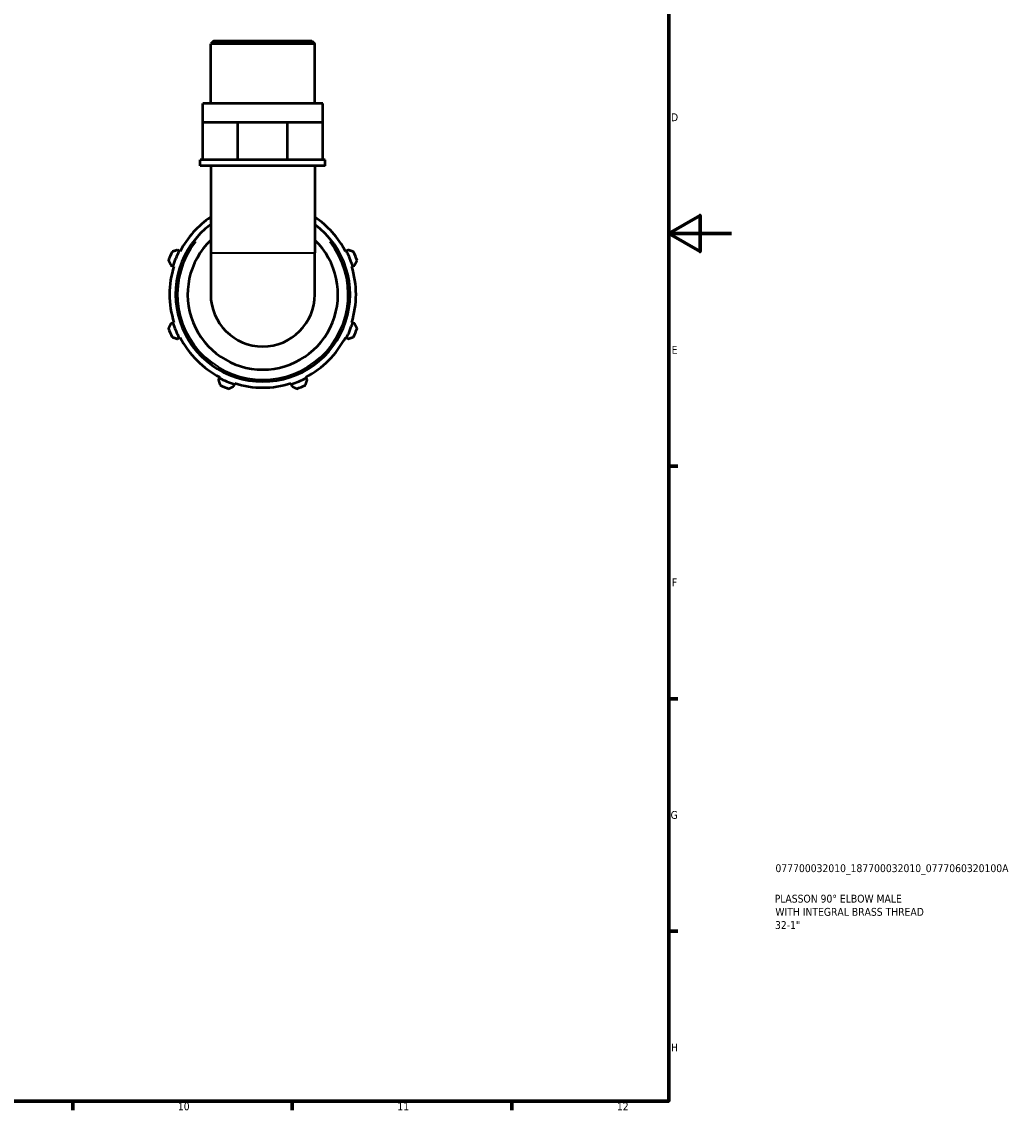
# Model space of a CAD drawing. Header units: millimetres. Extents: x 0 to 931, y 0 to 920.
# Tile 5 of 6: x 614 to 931, y 17 to 365. Entities that reach past the tile are written whole.
import ezdxf

# ---------------------------------------------------------------- set-up
doc = ezdxf.new("R2010")
doc.units = ezdxf.units.MM
for name, color, linetype, lineweight in [('Border (ISO)', 7, 'Continuous', 70), ('Title (ISO)', 7, 'Continuous', 50), ('Visible (ISO)', 7, 'Continuous', 50), ('Visible Narrow (ISO)', 7, 'Continuous', 35)]:
    doc.layers.add(name, color=color, linetype=linetype, lineweight=lineweight)
doc.styles.add('Note Text (ISO)', font='tahoma.ttf')

# ---------------------------------------------------------------- blocks, each defined once
blk = doc.blocks.new('Borders Default Border')
at = {"layer": 'Border (ISO)'}
for p, q in [((821, 222.75), (823.9, 222.75)), ((821, 148.5), (823.9, 148.5)), ((821, 74.25), (823.9, 74.25)), ((630.75, 20), (630.75, 17.1)), ((700.83, 20), (700.83, 17.1)), ((770.92, 20), (770.92, 17.1))]:
    blk.add_line(p, q, dxfattribs=at)
at = {"layer": 'Border (ISO)', "flags": 128}
for points in [[(20, 20), (20, 574), (821, 574), (821, 20), (20, 20)], [(841, 297), (821, 297), (831, 302.77), (831, 291.23), (821, 297)]]:
    blk.add_lwpolyline(points, dxfattribs=at)
at = {"layer": 'Border (ISO)', "color": 232, "true_color": 0xca0064, "char_height": 2.5, "attachment_point": 7, "style": 'Note Text (ISO)'}
for s, insert in [('D', (821.73, 332.88)), ('E', (821.94, 258.63)), ('F', (822, 184.38)), ('G', (821.61, 110.08)), ('H', (821.74, 35.88)), ('10', (664.29, 17.05)), ('11', (734.37, 17.1)), ('12', (804.46, 17.1))]:
    blk.add_mtext(s, dxfattribs=dict(at, insert=insert))
blk = doc.blocks.new('Title Blocks ISO')
at = {"layer": 'Title (ISO)', "color": 232, "true_color": 0xca0064, "style": 'Note Text (ISO)'}
for tag, p in [('PART_NUMBER_001', (34.08, 73.13)), ('DESCRIPTION_001', (33.84, 63.4)), ('DESCRIPTION_002', (34.05, 59.19)), ('DESCRIPTION_003', (33.93, 54.97))]:
    blk.add_attdef(tag, p, '', height=2.5, dxfattribs=at)

msp = doc.modelspace()

# ---------------------------------------------------------------- linework, layer by layer
at = {"layer": 'Visible (ISO)'}
for p, q in [((675.7843, 358.5718), (674.7868, 357.5743)), ((675.7843, 358.5718), (707.0383, 358.5718)), ((707.0383, 358.5718), (708.0358, 357.5743)), ((674.7868, 338.5718), (674.7868, 357.5743)), ((708.0358, 357.5743), (674.7868, 357.5743)), ((708.0358, 338.5718), (708.0358, 357.5743)), ((710.5295, 338.5718), (672.2931, 338.5718)), ((672.2931, 332.5718), (672.2931, 338.5718)), ((710.5295, 332.5718), (710.5295, 338.5718)), ((672.2931, 332.5718), (677.8927, 332.5718)), ((672.2931, 320.5718), (672.2931, 332.5718)), ((677.8927, 332.5718), (683.4923, 332.5718)), ((683.4923, 332.5718), (691.4113, 332.5718)), ((683.4923, 320.5718), (683.4923, 332.5718)), ((691.4113, 332.5718), (699.3303, 332.5718)), ((699.3303, 332.5718), (704.9299, 332.5718)), ((699.3303, 320.5718), (699.3303, 332.5718)), ((704.9299, 332.5718), (710.5295, 332.5718)), ((710.5295, 320.5718), (710.5295, 332.5718)), ((672.2931, 320.5718), (671.4619, 320.5718)), ((671.4619, 318.5718), (671.4619, 320.5718)), ((673.8632, 320.5718), (672.2931, 320.5718)), ((681.9222, 320.5718), (673.8632, 320.5718)), ((683.4923, 320.5718), (681.9222, 320.5718)), ((685.7127, 320.5718), (683.4923, 320.5718)), ((697.1099, 320.5718), (685.7127, 320.5718)), ((699.3303, 320.5718), (697.1099, 320.5718)), ((700.9004, 320.5718), (699.3303, 320.5718)), ((708.9594, 320.5718), (700.9004, 320.5718)), ((710.5295, 320.5718), (708.9594, 320.5718)), ((711.3607, 320.5718), (710.5295, 320.5718)), ((711.3607, 318.5718), (711.3607, 320.5718)), ((711.3607, 318.5718), (671.4619, 318.5718)), ((674.7868, 318.5718), (674.7868, 290.8714)), ((708.0358, 318.5718), (708.0358, 290.8714)), ((664.73, 291.4612), (664.1623, 291.7567)), ((665.0139, 291.3134), (664.73, 291.4612)), ((674.7868, 290.8714), (674.7868, 277.5718)), ((708.0358, 277.5718), (708.0358, 290.8714)), ((718.0926, 291.4612), (717.8087, 291.3134)), ((718.6603, 291.7567), (718.0926, 291.4612)), ((662.1131, 286.8095), (662.7235, 286.617)), ((662.7235, 286.617), (663.0287, 286.5208)), ((719.7939, 286.5208), (720.0991, 286.617)), ((720.0991, 286.617), (720.7095, 286.8095)), ((662.7235, 268.5266), (662.1131, 268.3341)), ((663.0287, 268.6228), (662.7235, 268.5266)), ((720.0991, 268.5266), (719.7939, 268.6228)), ((720.7095, 268.3341), (720.0991, 268.5266)), ((664.1623, 263.3869), (664.73, 263.6824)), ((664.73, 263.6824), (665.0139, 263.8302)), ((717.8087, 263.8302), (718.0926, 263.6824)), ((718.0926, 263.6824), (718.6603, 263.3869)), ((677.5219, 250.8905), (677.2264, 250.3228)), ((677.6697, 251.1744), (677.5219, 250.8905)), ((705.3007, 250.8905), (705.1529, 251.1744)), ((705.5962, 250.3228), (705.3007, 250.8905)), ((682.1736, 248.2736), (682.3661, 248.884)), ((682.3661, 248.884), (682.4623, 249.1892)), ((700.3603, 249.1892), (700.4565, 248.884)), ((700.4565, 248.884), (700.649, 248.2736))]:
    msp.add_line(p, q, dxfattribs=at)
for radius, start, end in [(27.84, 126.665653, 53.334347), (29.76, 123.960343, 152.5), (29.76, 27.5, 56.039657), (24, 133.843226, 46.156774), (32, 154.791984, 160.208016), (30.08, 152.5, 162.5), (30.08, 17.5, 27.5), (32, 19.791984, 25.208016), (29.76, 162.5, 197.5), (29.76, 342.5, 17.5), (16.6245, 180, 0), (30.08, 197.5, 207.5), (30.08, 332.5, 342.5), (32, 199.791984, 205.208016), (32, 334.791984, 340.208016), (29.76, 207.5, 242.5), (29.76, 297.5, 332.5), (30.08, 242.5, 252.5), (30.08, 287.5, 297.5), (32, 244.791984, 250.208016), (29.76, 252.5, 287.5), (32, 289.791984, 295.208016)]:
    msp.add_arc((691.4113, 277.5718), radius, start, end, dxfattribs=at)
for points, weights in [([(664.1623, 291.7567), (663.3279, 291.4844), (662.4587, 291.2008)], [1.00693231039, 1.01329853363, 1.01887259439]), ([(720.3639, 291.2008), (719.4947, 291.4844), (718.6603, 291.7567)], [1.01887259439, 1.01329853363, 1.00693231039]), ([(661.3016, 288.4072), (661.7156, 287.592), (662.1131, 286.8095)], [1.01887259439, 1.01329853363, 1.00693231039]), ([(720.7095, 286.8095), (721.107, 287.592), (721.521, 288.4072)], [1.00693231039, 1.01329853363, 1.01887259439]), ([(662.1131, 268.3341), (661.7156, 267.5516), (661.3016, 266.7364)], [1.00693231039, 1.01329853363, 1.01887259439]), ([(721.521, 266.7364), (721.107, 267.5516), (720.7095, 268.3341)], [1.01887259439, 1.01329853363, 1.00693231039]), ([(662.4587, 263.9428), (663.3279, 263.6592), (664.1623, 263.3869)], [1.01887259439, 1.01329853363, 1.00693231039]), ([(718.6603, 263.3869), (719.4947, 263.6592), (720.3639, 263.9428)], [1.00693231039, 1.01329853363, 1.01887259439]), ([(677.2264, 250.3228), (677.4987, 249.4884), (677.7823, 248.6192)], [1.00693231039, 1.01329853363, 1.01887259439]), ([(705.0403, 248.6192), (705.3239, 249.4884), (705.5962, 250.3228)], [1.01887259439, 1.01329853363, 1.00693231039]), ([(680.5759, 247.4621), (681.3911, 247.8761), (682.1736, 248.2736)], [1.01887259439, 1.01329853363, 1.00693231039]), ([(700.649, 248.2736), (701.4315, 247.8761), (702.2467, 247.4621)], [1.00693231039, 1.01329853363, 1.01887259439])]:
    msp.add_rational_spline(points, weights, degree=2, dxfattribs=at)
at = {"layer": 'Visible Narrow (ISO)'}
msp.add_line((674.9915, 290.8714), (707.8311, 290.8714), dxfattribs=at)
msp.add_arc((691.4113, 277.5718), 27.2, 141.908354, 38.091646, dxfattribs=at)

# ---------------------------------------------------------------- block references
msp.add_blockref('Borders Default Border', (0, 0))
msp.add_blockref('Title Blocks ISO', (821, 20)).add_auto_attribs({'PART_NUMBER_001': '077700032010_187700032010_0777060320100A', 'DESCRIPTION_001': 'PLASSON 90° ELBOW MALE', 'DESCRIPTION_002': 'WITH INTEGRAL BRASS THREAD', 'DESCRIPTION_003': '32-1"'})

doc.saveas('drawing.dxf')
